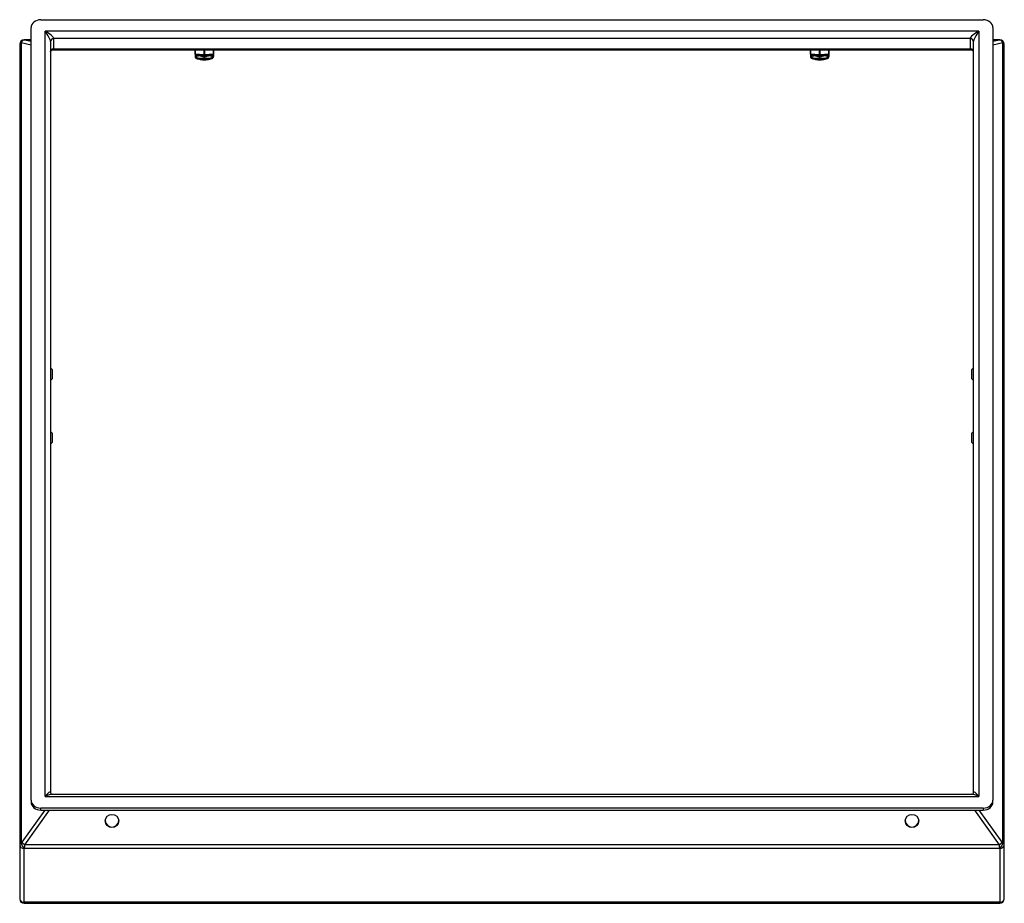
# Model space of a CAD drawing. Header units: inches. Extents: x 13 to 125, y 11 to 86.
# Tile 6 of 11: x 63 to 79, y 43 to 58. Entities that reach past the tile are written whole.
import ezdxf

# ---------------------------------------------------------------- set-up
doc = ezdxf.new("R2010")
doc.units = ezdxf.units.IN
doc.header["$MEASUREMENT"] = 0
doc.layers.add('Visible Edges(ANSI)', color=7, linetype='Continuous', lineweight=25)
doc.layers.add('Visible Tangent Edges(ANSI)', color=7, linetype='Continuous', lineweight=25)

msp = doc.modelspace()

# ---------------------------------------------------------------- linework, layer by layer
at = {"layer": 'Visible Edges(ANSI)'}
for p, q in [((63.485, 57.823), (78.8, 57.823)), ((63.327, 45.149), (63.327, 57.694)), ((78.957, 57.694), (78.957, 45.149)), ((63.327, 57.497), (63.214, 57.497)), ((63.642, 57.47), (63.642, 45.273)), ((78.642, 45.273), (78.642, 57.47)), ((79.07, 57.497), (78.957, 57.497)), ((63.142, 57.425), (63.142, 57.425)), ((63.142, 57.425), (63.142, 57.425)), ((63.142, 57.425), (63.142, 44.424)), ((63.678, 57.335), (78.607, 57.335)), ((65.987, 57.335), (65.987, 57.268)), ((66.298, 57.268), (66.298, 57.335)), ((75.987, 57.335), (75.987, 57.268)), ((76.298, 57.268), (76.298, 57.335)), ((79.142, 44.424), (79.142, 57.425)), ((79.142, 57.425), (79.142, 57.425)), ((79.142, 57.425), (79.142, 57.425)), ((65.992, 57.254), (65.992, 57.224)), ((66.063, 57.182), (66.063, 57.183)), ((66.066, 57.181), (66.065, 57.182)), ((66.222, 57.182), (66.222, 57.183)), ((66.292, 57.254), (66.292, 57.224)), ((75.992, 57.254), (75.992, 57.224)), ((76.063, 57.182), (76.062, 57.183)), ((76.066, 57.181), (76.065, 57.182)), ((76.222, 57.182), (76.222, 57.183)), ((76.292, 57.254), (76.292, 57.224)), ((63.65, 52.163), (63.642, 52.163)), ((63.65, 51.97), (63.65, 52.163)), ((63.67, 52.143), (63.65, 52.163)), ((78.615, 52.143), (78.635, 52.163)), ((78.635, 52.163), (78.635, 51.97)), ((78.635, 52.163), (78.642, 52.163)), ((63.67, 52.143), (63.67, 51.989)), ((78.615, 51.989), (78.615, 52.143)), ((63.65, 51.97), (63.642, 51.97)), ((63.67, 51.989), (63.65, 51.97)), ((78.615, 51.989), (78.635, 51.97)), ((78.635, 51.97), (78.642, 51.97)), ((63.65, 51.131), (63.642, 51.131)), ((63.65, 50.938), (63.65, 51.131)), ((63.67, 51.111), (63.65, 51.131)), ((63.67, 51.111), (63.67, 50.957)), ((78.615, 51.111), (78.635, 51.131)), ((78.615, 50.957), (78.615, 51.111)), ((78.635, 51.131), (78.635, 50.938)), ((78.635, 51.131), (78.642, 51.131)), ((63.65, 50.938), (63.642, 50.938)), ((63.67, 50.957), (63.65, 50.938)), ((78.615, 50.957), (78.635, 50.938)), ((78.635, 50.938), (78.642, 50.938)), ((63.327, 45.149), (63.327, 45.117)), ((63.672, 45.244), (78.613, 45.244)), ((78.957, 45.117), (78.957, 45.149)), ((78.8, 45.02), (63.485, 45.02)), ((63.485, 44.988), (78.8, 44.988)), ((63.142, 44.424), (63.142, 43.549)), ((79.142, 43.549), (79.142, 44.424)), ((63.142, 43.546), (63.142, 43.549)), ((79.142, 43.549), (79.142, 43.546)), ((63.214, 43.474), (79.07, 43.474))]:
    msp.add_line(p, q, dxfattribs=at)
for centre, radius, start, end in [((63.214, 57.425), 0.072, 90, 180), ((79.07, 57.425), 0.072, 0, 90), ((66.007, 57.268), 0.0197, 180, 253.7083), ((66.278, 57.268), 0.0197, 286.2917, 0), ((76.007, 57.268), 0.0197, 180, 253.7083), ((76.278, 57.268), 0.0197, 286.2917, 0), ((63.214, 43.546), 0.072, 180, 270), ((79.07, 43.546), 0.072, 270, 0)]:
    msp.add_arc(centre, radius, start, end, dxfattribs=at)
for centre, major_axis, ratio, start_param, end_param in [((63.485, 57.694), (-0.157, 0), 0.819152, 4.712389, 6.283185), ((78.8, 57.694), (0.157, 0), 0.819152, 0, 1.570796), ((66.142, 57.185), (-0.0807, 0), 0.173648, 0.177254, 2.964339), ((76.142, 57.185), (-0.0807, 0), 0.173648, 0.177254, 2.964339), ((63.485, 45.149), (-0.157, 0), 0.819152, 0, 1.570796), ((78.8, 45.149), (0.157, 0), 0.819152, 4.712389, 6.283185), ((63.485, 45.117), (-0.157, 0), 0.819152, 0, 1.570796), ((78.8, 45.117), (0.157, 0), 0.819152, 4.712389, 6.283185), ((64.642, 44.82), (-0.109, 0), 0.984808, 0.044501, 3.097092), ((77.642, 44.82), (-0.109, 0), 0.984808, 0.044501, 3.097092)]:
    msp.add_ellipse(centre, major_axis=major_axis, ratio=ratio, start_param=start_param, end_param=end_param, dxfattribs=at)
for centre in [(64.642, 44.811), (77.642, 44.811)]:
    msp.add_ellipse(centre, major_axis=(-0.109, 0), ratio=0.984808, dxfattribs=at)
for points, knots in [([(63.642, 57.3), (63.642, 57.301), (63.642, 57.303), (63.644, 57.308), (63.645, 57.312), (63.65, 57.32), (63.653, 57.324), (63.661, 57.33), (63.665, 57.332), (63.672, 57.334), (63.675, 57.335), (63.677, 57.335), (63.678, 57.335), (63.678, 57.335)], [0.4249375, 0.4249375, 0.4249375, 0.4249375, 0.4593856, 0.4593856, 0.498035, 0.498035, 0.5382152, 0.5382152, 0.5783953, 0.5783953, 0.6185755, 0.6185755, 0.6258385, 0.6258385, 0.6258385, 0.6258385]), ([(78.642, 57.3), (78.642, 57.301), (78.642, 57.303), (78.641, 57.308), (78.64, 57.312), (78.635, 57.32), (78.631, 57.324), (78.623, 57.33), (78.619, 57.332), (78.612, 57.334), (78.609, 57.335), (78.607, 57.335), (78.607, 57.335), (78.607, 57.335)], [0.4248398, 0.4248398, 0.4248398, 0.4248398, 0.4592901, 0.4592901, 0.4979433, 0.4979433, 0.5381297, 0.5381297, 0.578316, 0.578316, 0.6185024, 0.6185024, 0.6257715, 0.6257715, 0.6257715, 0.6257715]), ([(65.992, 57.224), (65.992, 57.22), (65.993, 57.216), (65.996, 57.21), (65.998, 57.207), (66.002, 57.202), (66.005, 57.199), (66.015, 57.194), (66.021, 57.191), (66.04, 57.186), (66.054, 57.184), (66.083, 57.18), (66.097, 57.179), (66.125, 57.178), (66.14, 57.178), (66.168, 57.178), (66.182, 57.179), (66.209, 57.181), (66.222, 57.182), (66.245, 57.186), (66.255, 57.188), (66.269, 57.194), (66.274, 57.196), (66.282, 57.201), (66.284, 57.204), (66.289, 57.21), (66.291, 57.215), (66.292, 57.221), (66.292, 57.222), (66.292, 57.224)], [1.570796, 1.570796, 1.570796, 1.570796, 1.641536, 1.641536, 1.721899, 1.721899, 1.840728, 1.840728, 2.132397, 2.132397, 2.557268, 2.557268, 2.899172, 2.899172, 3.230728, 3.230728, 3.560978, 3.560978, 3.8961, 3.8961, 4.252502, 4.252502, 4.482445, 4.482445, 4.587926, 4.587926, 4.689724, 4.689724, 4.712389, 4.712389, 4.712389, 4.712389]), ([(66.003, 57.248), (66.003, 57.248), (66.003, 57.248), (66.003, 57.248), (66.003, 57.248), (66.003, 57.249), (66.002, 57.249), (66.002, 57.249), (66.002, 57.249), (66.001, 57.249), (66.001, 57.249), (66.001, 57.249)], [-0.03732324, -0.03732324, -0.03732324, -0.03732324, -0.03350815, -0.03350815, -0.02969305, -0.02969305, -0.02587796, -0.02587796, -0.02206286, -0.02206286, -0.01824777, -0.01824777, -0.01824777, -0.01824777]), ([(66.066, 57.181), (66.068, 57.181), (66.08, 57.179), (66.106, 57.177), (66.13, 57.178), (66.137, 57.178)], [9.81355, 9.81355, 9.81355, 9.81355, 10.06396, 10.655958, 10.934871, 10.934871, 10.934871, 10.934871]), ([(66.202, 57.181), (66.195, 57.179), (66.187, 57.178), (66.168, 57.176), (66.156, 57.175), (66.134, 57.175), (66.123, 57.175), (66.103, 57.175), (66.093, 57.176), (66.081, 57.178), (66.077, 57.178), (66.071, 57.18), (66.068, 57.181), (66.066, 57.181)], [0.8358514, 0.8358514, 0.8358514, 0.8358514, 0.9100455, 0.9100455, 0.9958331, 0.9958331, 1.0806714, 1.0806714, 1.16456, 1.16456, 1.2111616, 1.2111616, 1.25746, 1.25746, 1.25746, 1.25746]), ([(66.284, 57.249), (66.283, 57.249), (66.283, 57.249), (66.283, 57.249), (66.283, 57.249), (66.282, 57.249), (66.282, 57.249), (66.282, 57.248), (66.282, 57.248), (66.281, 57.248), (66.281, 57.248), (66.281, 57.248)], [-0.01906115, -0.01906115, -0.01906115, -0.01906115, -0.01524892, -0.01524892, -0.01143669, -0.01143669, -0.00762446, -0.00762446, -0.00381223, -0.00381223, 0, 0, 0, 0]), ([(75.992, 57.224), (75.992, 57.22), (75.993, 57.216), (75.996, 57.21), (75.998, 57.207), (76.002, 57.202), (76.005, 57.199), (76.015, 57.194), (76.021, 57.191), (76.04, 57.186), (76.054, 57.184), (76.083, 57.18), (76.097, 57.179), (76.125, 57.178), (76.14, 57.178), (76.168, 57.178), (76.182, 57.179), (76.209, 57.181), (76.222, 57.182), (76.245, 57.186), (76.255, 57.188), (76.269, 57.194), (76.274, 57.196), (76.282, 57.201), (76.284, 57.204), (76.289, 57.21), (76.291, 57.215), (76.292, 57.221), (76.292, 57.222), (76.292, 57.224)], [1.570796, 1.570796, 1.570796, 1.570796, 1.641536, 1.641536, 1.721899, 1.721899, 1.840728, 1.840728, 2.132397, 2.132397, 2.557268, 2.557268, 2.899172, 2.899172, 3.230728, 3.230728, 3.560978, 3.560978, 3.8961, 3.8961, 4.252502, 4.252502, 4.482445, 4.482445, 4.587926, 4.587926, 4.689724, 4.689724, 4.712389, 4.712389, 4.712389, 4.712389]), ([(76.003, 57.248), (76.003, 57.248), (76.003, 57.248), (76.003, 57.248), (76.003, 57.248), (76.003, 57.249), (76.002, 57.249), (76.002, 57.249), (76.002, 57.249), (76.001, 57.249), (76.001, 57.249), (76.001, 57.249)], [-0.03732324, -0.03732324, -0.03732324, -0.03732324, -0.03350815, -0.03350815, -0.02969305, -0.02969305, -0.02587796, -0.02587796, -0.02206286, -0.02206286, -0.01824777, -0.01824777, -0.01824777, -0.01824777]), ([(76.066, 57.181), (76.068, 57.18), (76.08, 57.178), (76.107, 57.177), (76.132, 57.178), (76.141, 57.178)], [9.81355, 9.81355, 9.81355, 9.81355, 10.06396, 10.655958, 10.975899, 10.975899, 10.975899, 10.975899]), ([(76.204, 57.181), (76.197, 57.179), (76.188, 57.178), (76.168, 57.176), (76.156, 57.175), (76.134, 57.174), (76.123, 57.174), (76.103, 57.175), (76.093, 57.176), (76.081, 57.178), (76.077, 57.178), (76.071, 57.18), (76.068, 57.18), (76.066, 57.181)], [0.8295227, 0.8295227, 0.8295227, 0.8295227, 0.9100455, 0.9100455, 0.9958331, 0.9958331, 1.0806714, 1.0806714, 1.16456, 1.16456, 1.2111616, 1.2111616, 1.25746, 1.25746, 1.25746, 1.25746]), ([(76.284, 57.249), (76.283, 57.249), (76.283, 57.249), (76.283, 57.249), (76.283, 57.249), (76.282, 57.249), (76.282, 57.249), (76.282, 57.248), (76.282, 57.248), (76.281, 57.248), (76.281, 57.248), (76.281, 57.248)], [-0.01906115, -0.01906115, -0.01906115, -0.01906115, -0.01524892, -0.01524892, -0.01143669, -0.01143669, -0.00762446, -0.00762446, -0.00381223, -0.00381223, 0, 0, 0, 0]), ([(63.642, 45.273), (63.642, 45.273), (63.642, 45.272), (63.643, 45.268), (63.644, 45.265), (63.648, 45.258), (63.651, 45.254), (63.658, 45.248), (63.662, 45.246), (63.668, 45.244), (63.67, 45.244), (63.671, 45.244), (63.672, 45.244), (63.672, 45.244)], [0, 0, 0, 0, 0.0991134, 0.0991134, 0.2125751, 0.2125751, 0.3347481, 0.3347481, 0.4569212, 0.4569212, 0.5790942, 0.5790942, 0.6108652, 0.6108652, 0.6108652, 0.6108652]), ([(78.613, 45.244), (78.613, 45.244), (78.615, 45.244), (78.62, 45.245), (78.623, 45.246), (78.63, 45.251), (78.634, 45.254), (78.639, 45.261), (78.641, 45.265), (78.642, 45.271), (78.642, 45.272), (78.642, 45.273), (78.642, 45.273), (78.642, 45.273)], [-0.6108652, -0.6108652, -0.6108652, -0.6108652, -0.493769, -0.493769, -0.376551, -0.376551, -0.254378, -0.254378, -0.1322049, -0.1322049, -0.0100319, -0.0100319, 0, 0, 0, 0])]:
    msp.add_open_spline(points, degree=3, knots=knots, dxfattribs=at)
at = {"layer": 'Visible Tangent Edges(ANSI)'}
for p, q in [((78.728, 57.635), (63.556, 57.635)), ((63.556, 45.207), (63.556, 57.635)), ((78.728, 57.635), (78.728, 45.207)), ((63.168, 57.452), (63.327, 57.413)), ((63.168, 57.452), (63.168, 44.459)), ((63.214, 57.497), (63.214, 57.496)), ((63.214, 57.496), (63.327, 57.496)), ((63.214, 57.496), (63.214, 57.496)), ((63.327, 57.467), (63.218, 57.493)), ((63.697, 57.35), (63.697, 57.516)), ((78.587, 57.516), (63.697, 57.516)), ((78.587, 57.516), (78.587, 57.35)), ((78.957, 57.496), (79.07, 57.496)), ((79.066, 57.493), (78.957, 57.467)), ((78.957, 57.413), (79.117, 57.452)), ((79.07, 57.496), (79.07, 57.497)), ((79.07, 57.496), (79.07, 57.496)), ((79.117, 44.459), (79.117, 57.452)), ((63.697, 57.35), (63.697, 57.347)), ((63.697, 57.35), (78.587, 57.35)), ((65.997, 57.265), (65.997, 57.335)), ((66.132, 57.335), (66.132, 57.252)), ((66.152, 57.252), (66.152, 57.335)), ((66.288, 57.335), (66.288, 57.265)), ((75.997, 57.265), (75.997, 57.335)), ((76.132, 57.335), (76.132, 57.252)), ((76.152, 57.252), (76.152, 57.335)), ((76.288, 57.335), (76.288, 57.265)), ((78.587, 57.347), (78.587, 57.35)), ((66.132, 57.252), (65.997, 57.265)), ((66.288, 57.265), (66.152, 57.252)), ((76.132, 57.252), (75.997, 57.265)), ((76.288, 57.265), (76.152, 57.252)), ((63.556, 45.207), (78.728, 45.207)), ((63.551, 44.988), (63.177, 44.468)), ((63.228, 44.426), (63.629, 44.985)), ((63.485, 44.988), (63.485, 45.02)), ((78.656, 44.985), (79.057, 44.426)), ((79.108, 44.468), (78.734, 44.988)), ((78.8, 45.02), (78.8, 44.988)), ((63.214, 43.49), (63.214, 44.365)), ((63.218, 44.37), (79.066, 44.37)), ((79.057, 44.426), (63.228, 44.426)), ((79.07, 44.365), (79.07, 43.49)), ((79.07, 43.49), (63.214, 43.49)), ((63.214, 43.49), (63.214, 43.474)), ((79.07, 43.474), (79.07, 43.49))]:
    msp.add_line(p, q, dxfattribs=at)
for centre, major_axis, ratio, start_param, end_param in [((63.556, 57.586), (0.139, -0.077), 0.274147, 0.150358, 1.721154), ((63.556, 57.586), (0.083, -0.125), 0.18968, 0.27842, 1.849216), ((78.728, 57.586), (-0.139, -0.077), 0.274147, 4.562031, 6.132828), ((78.728, 57.586), (-0.083, -0.125), 0.18968, 4.433969, 6.004766), ((63.214, 57.425), (-0.072, 0), 0.984808, 4.712389, 6.283185), ((63.214, 57.425), (-0.072, 0), 0.984808, 4.712389, 6.283185), ((63.228, 57.425), (0.086, 0), 0.440226, 2.356194, 3.141593), ((63.218, 57.423), (0.0172, 0.0699), 0.804092, 0.29641, 1.343608), ((63.228, 57.496), (-0.014, 0), 0.245576, 0, 0.785398), ((63.697, 57.47), (-0.055, 0), 0.819152, 4.712389, 6.283185), ((78.587, 57.47), (0.055, 0), 0.819152, 0, 1.570796), ((79.056, 57.496), (-0.014, 0), 0.245576, 2.356194, 3.141593), ((79.066, 57.423), (-0.0172, 0.0699), 0.804092, 4.939578, 5.986775), ((79.07, 57.425), (0.072, 0), 0.984808, 0, 1.570796), ((79.07, 57.425), (0.072, 0), 0.984808, 0, 1.570796), ((79.056, 57.425), (0.086, 0), 0.440226, 0, 0.785398), ((63.697, 57.305), (-0.055, 0), 0.819152, 4.712389, 6.283185), ((63.697, 57.3), (-0.055, 0), 0.856445, 4.712389, 6.283185), ((78.587, 57.305), (0.055, 0), 0.819152, 0, 1.570796), ((78.587, 57.3), (0.055, 0), 0.856445, 0, 1.570796), ((66.007, 57.268), (-0.0197, 0), 0.173648, 0, 1.047198), ((66.142, 57.224), (0.15, 0), 0.173648, 3.141593, 6.283185), ((66.007, 57.268), (-0.002, -0.0196), 0.492404, 4.913248, 6.102753), ((65.999, 57.23), (-0.0013, 0.0196), 0.848548, 4.749032, 5.983528), ((65.992, 57.232), (0.0116, 0.0159), 0.82708, 5.339522, 6.283185), ((66.142, 57.255), (-0.0197, 0), 0.173648, 1.047198, 2.094395), ((66.142, 57.255), (-0.002, -0.0196), 0.492404, 4.913248, 6.102753), ((66.135, 57.216), (0.0037, 0.0193), 0.010167, 4.891847, 6.126343), ((66.142, 57.255), (0.002, -0.0196), 0.492404, 0.180432, 1.369937), ((66.15, 57.216), (-0.0037, 0.0193), 0.010167, 0.156842, 1.391338), ((66.285, 57.23), (0.0013, 0.0196), 0.848548, 0.299657, 1.534153), ((66.293, 57.232), (-0.0116, 0.0159), 0.82708, 0, 0.943664), ((66.278, 57.268), (0.002, -0.0196), 0.492404, 0.180432, 1.369937), ((66.278, 57.268), (0.0197, 0), 0.173648, 5.235988, 6.283185), ((76.007, 57.268), (-0.0197, 0), 0.173648, 0, 1.047198), ((76.142, 57.224), (0.15, 0), 0.173648, 3.141593, 6.283185), ((76.007, 57.268), (-0.002, -0.0196), 0.492404, 4.913248, 6.102753), ((75.999, 57.23), (-0.0013, 0.0196), 0.848548, 4.749032, 5.983528), ((75.992, 57.232), (0.0116, 0.0159), 0.82708, 5.339522, 6.283185), ((76.142, 57.255), (-0.0197, 0), 0.173648, 1.047198, 2.094395), ((76.142, 57.255), (-0.002, -0.0196), 0.492404, 4.913248, 6.102753), ((76.135, 57.216), (0.0037, 0.0193), 0.010167, 4.891847, 6.126343), ((76.142, 57.255), (0.002, -0.0196), 0.492404, 0.180432, 1.369937), ((76.15, 57.216), (-0.0037, 0.0193), 0.010167, 0.156842, 1.391338), ((76.285, 57.23), (0.0013, 0.0196), 0.848548, 0.299657, 1.534153), ((76.293, 57.232), (-0.0116, 0.0159), 0.82708, 0, 0.943664), ((76.278, 57.268), (0.002, -0.0196), 0.492404, 0.180432, 1.369937), ((76.278, 57.268), (0.0197, 0), 0.173648, 5.235988, 6.283185), ((63.556, 45.158), (0.083, 0.125), 0.18968, 6.004766, 7.575562), ((78.728, 45.158), (-0.083, 0.125), 0.18968, 4.990809, 6.561605), ((63.556, 45.158), (0.139, 0.077), 0.274147, 0.460508, 1.420439), ((78.728, 45.158), (-0.139, 0.077), 0.274147, 4.862746, 5.822678), ((63.629, 44.997), (0.0585, -0.042), 0.141783, 4.730117, 4.813842), ((63.556, 45.086), (0, -0.143), 0.718015, 0.785398, 0.819022), ((78.728, 45.086), (0, -0.143), 0.718015, 5.464164, 5.497787), ((78.656, 44.997), (-0.0585, -0.042), 0.141783, 1.469343, 1.553068), ((63.228, 44.424), (-0.086, 0), 0.573576, 5.524048, 6.283185), ((63.214, 44.424), (-0.072, 0), 0.819152, 0, 1.570796), ((63.218, 44.429), (0.0372, -0.0616), 0.594238, 3.918412, 5.489209), ((63.167, 44.47), (-0.0124, -0.0124), 0.520567, 1.109643, 1.876229), ((63.218, 44.43), (0.0365, -0.062), 0.571547, 3.925265, 5.482759), ((63.228, 44.438), (0.0585, -0.042), 0.141783, 3.766644, 4.813842), ((63.228, 44.365), (-0.014, 0), 0.573576, 5.524048, 6.283185), ((63.218, 44.441), (0.0082, 0.086), 0.132177, 3.783833, 4.550419), ((79.057, 44.438), (-0.0585, -0.042), 0.141783, 1.469343, 2.516541), ((79.066, 44.441), (0.0082, -0.086), 0.132177, 4.874359, 5.640945), ((79.066, 44.43), (-0.0365, -0.062), 0.571547, 0.800426, 2.35792), ((79.066, 44.429), (-0.0372, -0.0616), 0.594238, 0.793977, 2.364773), ((79.056, 44.365), (0.014, 0), 0.573576, 0, 0.759137), ((79.07, 44.424), (0.072, 0), 0.819152, 4.712389, 6.283185), ((79.117, 44.47), (-0.0124, 0.0124), 0.520567, 1.265364, 2.03195), ((79.056, 44.424), (0.086, 0), 0.573576, 0, 0.759137), ((63.214, 43.549), (-0.072, 0), 0.819152, 0, 1.570796), ((79.07, 43.549), (0.072, 0), 0.819152, 4.712389, 6.283185)]:
    msp.add_ellipse(centre, major_axis=major_axis, ratio=ratio, start_param=start_param, end_param=end_param, dxfattribs=at)
for points, knots in [([(63.678, 57.335), (63.682, 57.335), (63.686, 57.335), (63.692, 57.337), (63.695, 57.339), (63.697, 57.343), (63.697, 57.345), (63.697, 57.347)], [-0.6258385, -0.6258385, -0.6258385, -0.6258385, -0.5555046, -0.5555046, -0.4751556, -0.4751556, -0.4249375, -0.4249375, -0.4249375, -0.4249375]), ([(78.587, 57.347), (78.587, 57.345), (78.588, 57.343), (78.59, 57.339), (78.593, 57.337), (78.599, 57.335), (78.603, 57.335), (78.607, 57.335)], [0.4248398, 0.4248398, 0.4248398, 0.4248398, 0.4745545, 0.4745545, 0.5540981, 0.5540981, 0.6257715, 0.6257715, 0.6257715, 0.6257715]), ([(65.995, 57.252), (65.997, 57.249), (65.998, 57.247), (66.002, 57.24), (66.005, 57.237), (66.009, 57.234)], [-0.1229223, -0.1229223, -0.1229223, -0.1229223, -0.0738284, -0.0738284, 0, 0, 0, 0]), ([(66.139, 57.235), (66.13, 57.237), (66.122, 57.238), (66.104, 57.242), (66.094, 57.244), (66.078, 57.247), (66.072, 57.248), (66.063, 57.249), (66.06, 57.249), (66.052, 57.25), (66.048, 57.25), (66.036, 57.25), (66.029, 57.249), (66.016, 57.249), (66.009, 57.249), (66.003, 57.249)], [0, 0, 0, 0, 0.0738953, 0.0738953, 0.1583471, 0.1583471, 0.2111295, 0.2111295, 0.2375207, 0.2375207, 0.2797466, 0.2797466, 0.347308, 0.347308, 0.422259, 0.422259, 0.422259, 0.422259]), ([(66.016, 57.232), (66.02, 57.232), (66.026, 57.234), (66.036, 57.236), (66.042, 57.238), (66.051, 57.239), (66.055, 57.24), (66.062, 57.24), (66.065, 57.24), (66.073, 57.239), (66.078, 57.238), (66.093, 57.233), (66.102, 57.23), (66.119, 57.224), (66.127, 57.222), (66.136, 57.22)], [-0.422259, -0.422259, -0.422259, -0.422259, -0.347308, -0.347308, -0.2797466, -0.2797466, -0.2375207, -0.2375207, -0.2111295, -0.2111295, -0.1583471, -0.1583471, -0.0738953, -0.0738953, 0, 0, 0, 0]), ([(66.282, 57.249), (66.276, 57.249), (66.269, 57.249), (66.254, 57.249), (66.245, 57.25), (66.231, 57.25), (66.225, 57.249), (66.216, 57.249), (66.213, 57.248), (66.205, 57.247), (66.2, 57.246), (66.187, 57.244), (66.179, 57.242), (66.163, 57.238), (66.155, 57.237), (66.146, 57.235)], [0, 0, 0, 0, 0.0738953, 0.0738953, 0.1583471, 0.1583471, 0.2111295, 0.2111295, 0.2375207, 0.2375207, 0.2797466, 0.2797466, 0.347308, 0.347308, 0.422259, 0.422259, 0.422259, 0.422259]), ([(66.149, 57.22), (66.157, 57.222), (66.166, 57.224), (66.181, 57.229), (66.189, 57.232), (66.2, 57.236), (66.205, 57.237), (66.212, 57.239), (66.215, 57.239), (66.223, 57.24), (66.228, 57.24), (66.24, 57.238), (66.247, 57.236), (66.259, 57.233), (66.264, 57.232), (66.269, 57.232)], [-0.422259, -0.422259, -0.422259, -0.422259, -0.347308, -0.347308, -0.2797466, -0.2797466, -0.2375207, -0.2375207, -0.2111295, -0.2111295, -0.1583471, -0.1583471, -0.0738953, -0.0738953, 0, 0, 0, 0]), ([(66.275, 57.234), (66.279, 57.237), (66.283, 57.241), (66.287, 57.247), (66.288, 57.249), (66.289, 57.252)], [-0.4218766, -0.4218766, -0.4218766, -0.4218766, -0.3469935, -0.3469935, -0.2988082, -0.2988082, -0.2988082, -0.2988082]), ([(75.995, 57.252), (75.997, 57.249), (75.998, 57.247), (76.002, 57.24), (76.005, 57.237), (76.009, 57.234)], [-0.1229223, -0.1229223, -0.1229223, -0.1229223, -0.0738284, -0.0738284, 0, 0, 0, 0]), ([(76.139, 57.235), (76.13, 57.237), (76.122, 57.238), (76.104, 57.242), (76.094, 57.244), (76.078, 57.247), (76.072, 57.248), (76.063, 57.249), (76.06, 57.249), (76.052, 57.25), (76.048, 57.25), (76.036, 57.25), (76.029, 57.249), (76.016, 57.249), (76.009, 57.249), (76.003, 57.249)], [0, 0, 0, 0, 0.0738953, 0.0738953, 0.1583471, 0.1583471, 0.2111295, 0.2111295, 0.2375207, 0.2375207, 0.2797466, 0.2797466, 0.347308, 0.347308, 0.422259, 0.422259, 0.422259, 0.422259]), ([(76.016, 57.232), (76.02, 57.232), (76.026, 57.234), (76.036, 57.236), (76.042, 57.238), (76.051, 57.239), (76.055, 57.24), (76.062, 57.24), (76.065, 57.24), (76.073, 57.239), (76.078, 57.238), (76.093, 57.233), (76.102, 57.23), (76.119, 57.224), (76.127, 57.222), (76.136, 57.22)], [-0.422259, -0.422259, -0.422259, -0.422259, -0.347308, -0.347308, -0.2797466, -0.2797466, -0.2375207, -0.2375207, -0.2111295, -0.2111295, -0.1583471, -0.1583471, -0.0738953, -0.0738953, 0, 0, 0, 0]), ([(76.282, 57.249), (76.276, 57.249), (76.269, 57.249), (76.254, 57.249), (76.245, 57.25), (76.231, 57.25), (76.225, 57.249), (76.216, 57.249), (76.213, 57.248), (76.205, 57.247), (76.2, 57.246), (76.187, 57.244), (76.179, 57.242), (76.163, 57.238), (76.155, 57.237), (76.146, 57.235)], [0, 0, 0, 0, 0.0738953, 0.0738953, 0.1583471, 0.1583471, 0.2111295, 0.2111295, 0.2375207, 0.2375207, 0.2797466, 0.2797466, 0.347308, 0.347308, 0.422259, 0.422259, 0.422259, 0.422259]), ([(76.149, 57.22), (76.157, 57.222), (76.166, 57.224), (76.181, 57.229), (76.189, 57.232), (76.2, 57.236), (76.205, 57.237), (76.212, 57.239), (76.215, 57.239), (76.223, 57.24), (76.228, 57.24), (76.24, 57.238), (76.247, 57.236), (76.259, 57.233), (76.264, 57.232), (76.269, 57.232)], [-0.422259, -0.422259, -0.422259, -0.422259, -0.347308, -0.347308, -0.2797466, -0.2797466, -0.2375207, -0.2375207, -0.2111295, -0.2111295, -0.1583471, -0.1583471, -0.0738953, -0.0738953, 0, 0, 0, 0]), ([(76.275, 57.234), (76.279, 57.237), (76.283, 57.241), (76.287, 57.247), (76.288, 57.249), (76.289, 57.252)], [-0.4218766, -0.4218766, -0.4218766, -0.4218766, -0.3469935, -0.3469935, -0.2988082, -0.2988082, -0.2988082, -0.2988082]), ([(63.168, 44.459), (63.167, 44.459), (63.167, 44.458), (63.166, 44.458), (63.166, 44.458), (63.166, 44.458)], [0, 0, 0, 0, 0.0004669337, 0.0004669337, 0.0009338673, 0.0009338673, 0.0009338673, 0.0009338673]), ([(63.218, 44.37), (63.218, 44.371), (63.218, 44.371), (63.218, 44.371), (63.218, 44.371), (63.218, 44.371)], [-0.0009338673, -0.0009338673, -0.0009338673, -0.0009338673, -0.0004669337, -0.0004669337, 0, 0, 0, 0]), ([(79.066, 44.371), (79.066, 44.371), (79.066, 44.371), (79.066, 44.371), (79.066, 44.371), (79.066, 44.37)], [0, 0, 0, 0, 0.0004669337, 0.0004669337, 0.0009338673, 0.0009338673, 0.0009338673, 0.0009338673]), ([(79.119, 44.458), (79.118, 44.458), (79.118, 44.458), (79.118, 44.458), (79.117, 44.459), (79.117, 44.459)], [-0.0009338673, -0.0009338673, -0.0009338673, -0.0009338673, -0.0004669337, -0.0004669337, 0, 0, 0, 0])]:
    msp.add_open_spline(points, degree=3, knots=knots, dxfattribs=at)
for points in [[(66.003, 57.249), (66.002, 57.249), (66.002, 57.249), (66.001, 57.249)], [(66.009, 57.234), (66.011, 57.232), (66.014, 57.232), (66.016, 57.232)], [(66.136, 57.22), (66.14, 57.219), (66.145, 57.219), (66.149, 57.22)], [(66.146, 57.235), (66.144, 57.235), (66.141, 57.235), (66.139, 57.235)], [(66.269, 57.232), (66.271, 57.232), (66.273, 57.232), (66.275, 57.234)], [(66.284, 57.249), (66.283, 57.249), (66.282, 57.249), (66.282, 57.249)], [(76.003, 57.249), (76.002, 57.249), (76.002, 57.249), (76.001, 57.249)], [(76.009, 57.234), (76.011, 57.232), (76.014, 57.232), (76.016, 57.232)], [(76.136, 57.22), (76.14, 57.219), (76.145, 57.219), (76.149, 57.22)], [(76.146, 57.235), (76.144, 57.235), (76.141, 57.235), (76.139, 57.235)], [(76.269, 57.232), (76.271, 57.232), (76.273, 57.232), (76.275, 57.234)], [(76.284, 57.249), (76.283, 57.249), (76.282, 57.249), (76.282, 57.249)]]:
    msp.add_open_spline(points, degree=3, dxfattribs=at)

doc.saveas('drawing.dxf')
